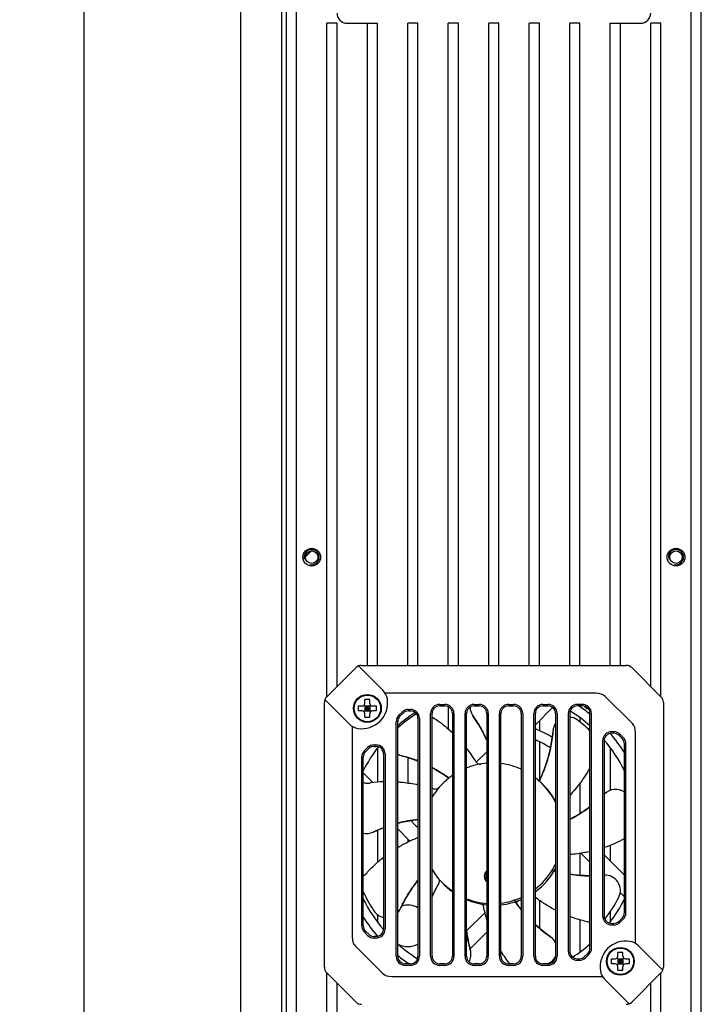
# Model space of a CAD drawing. Header units: millimetres. Extents: x 79 to 348, y 78 to 381.
# Tile 31 of 50: x 174 to 214, y 229 to 287. Entities that reach past the tile are written whole.
import ezdxf
from ezdxf.enums import TextEntityAlignment as Align

# ---------------------------------------------------------------- set-up
doc = ezdxf.new("R2010")
doc.units = ezdxf.units.MM
doc.header["$LTSCALE"] = 32.67
doc.layers.get('0').update_dxf_attribs({"linetype": 'CONTINUOUS'})
doc.layers.add('00_COMPONENTS', color=7, linetype='CONTINUOUS')
doc.layers.add('51__DRAFT_DIMS', color=7, linetype='CONTINUOUS')
doc.styles.get("Standard").update_dxf_attribs({"font": 'simfang.ttf'})
doc.dimstyles.new('DIMSTYLE_5', dxfattribs={"dimtxt": 3, "dimasz": 3, "dimexe": 2.5, "dimexo": 0.5, "dimgap": 0.75, "dimtad": 1, "dimdec": 1, "dimlfac": 3.333333, "dimdsep": 46, "dimtxsty": 'STANDARD', "dimblk": '_FILLED', "dimblk1": '_FILLED', "dimblk2": '_FILLED', "dimcen": 0.09, "dimclrt": 3, "dimazin": 2, "dimtp": 0.8, "dimtm": 0.8, "dimtfac": 1, "dimtdec": 1, "dimtofl": 0, "dimtmove": 0, "dimatfit": 3, "dimldrblk": '_FILLED', "dimfxl": 1, "dimtolj": 1, "dimarcsym": 0})

# ---------------------------------------------------------------- blocks, each defined once
blk = doc.blocks.new('_FILLED')
at = {"color": 0, "linetype": 'ByBlock'}
blk.add_solid([(0, 0), (-1, 0.167), (-1, -0.167)], dxfattribs=at)
blk = doc.blocks.new('*D7')
at = {"layer": '51__DRAFT_DIMS', "color": 4}
for p, q in [((188.722, 300.498), (175.009, 300.498)), ((177.509, 300.498), (177.509, 189.031)), ((177.509, 77.565), (177.509, 189.031)), ((188.722, 77.565), (175.009, 77.565))]:
    blk.add_line(p, q, dxfattribs=at)
at = {"layer": '51__DRAFT_DIMS', "color": 4, "xscale": 3, "yscale": 3, "zscale": 3}
for p, rotation in [((177.509, 300.498), 90), ((177.509, 77.565), 270)]:
    blk.add_blockref('_FILLED', p, dxfattribs=dict(at, rotation=rotation))
at = {"layer": '51__DRAFT_DIMS', "color": 3}
blk.add_text('743.1', height=3, rotation=90, dxfattribs=at).set_placement((176.759, 189.031), align=Align.CENTER)

msp = doc.modelspace()

# ---------------------------------------------------------------- linework, layer by layer
at = {"layer": '00_COMPONENTS', "color": 7}
for p, q in [((186.8219, 77.5648), (186.8219, 300.4978)), ((189.2219, 300.4978), (189.2219, 77.5648)), ((189.5219, 85.9648), (189.5219, 292.0978)), ((190.1219, 85.9648), (190.1219, 292.0978)), ((213.5219, 85.9648), (213.5219, 292.0978)), ((214.1219, 85.9648), (214.1219, 292.0978)), ((191.9219, 246.7513), (191.9219, 286.6978)), ((192.5219, 286.6978), (191.9219, 286.6978)), ((192.5219, 247.3513), (192.5219, 286.6978)), ((193.1219, 286.6978), (194.9219, 286.6978)), ((194.3219, 248.6113), (194.3219, 286.6978)), ((194.9219, 248.6113), (194.9219, 286.6978)), ((196.7219, 248.6113), (196.7219, 286.6978)), ((197.3219, 286.6978), (196.7219, 286.6978)), ((197.3219, 248.6113), (197.3219, 286.6978)), ((199.1219, 248.6113), (199.1219, 286.6978)), ((199.7219, 286.6978), (199.1219, 286.6978)), ((199.7219, 248.6113), (199.7219, 286.6978)), ((201.5219, 248.6113), (201.5219, 286.6978)), ((202.1219, 286.6978), (201.5219, 286.6978)), ((202.1219, 248.6113), (202.1219, 286.6978)), ((203.9219, 248.6113), (203.9219, 286.6978)), ((204.5219, 286.6978), (203.9219, 286.6978)), ((204.5219, 248.6113), (204.5219, 286.6978)), ((206.3219, 248.6113), (206.3219, 286.6978)), ((206.9219, 286.6978), (206.3219, 286.6978)), ((206.9219, 248.6113), (206.9219, 286.6978)), ((208.7219, 248.6113), (208.7219, 286.6978)), ((208.7219, 286.6978), (210.5219, 286.6978)), ((209.3219, 248.6113), (209.3219, 286.6978)), ((211.1219, 247.3513), (211.1219, 286.6978)), ((211.7219, 286.6978), (211.1219, 286.6978)), ((211.7219, 246.7513), (211.7219, 286.6978)), ((193.6501, 248.4795), (191.9037, 246.7331)), ((195.2533, 247.1222), (193.8316, 248.5439)), ((193.9683, 248.6113), (209.6755, 248.6113)), ((211.7401, 246.7331), (209.9937, 248.4795)), ((191.8393, 246.5516), (193.2609, 245.1299)), ((194.1719, 246.3613), (194.1719, 246.5814)), ((194.4719, 246.3613), (194.4719, 246.5814)), ((207.8768, 246.9613), (195.381, 246.9613)), ((210.0341, 245.1568), (208.4174, 246.7734)), ((191.7719, 230.7077), (191.7719, 246.4149)), ((193.8018, 246.2113), (194.0219, 246.2113)), ((194.0219, 245.9113), (193.8018, 245.9113)), ((194.128, 245.8673), (194.5158, 246.2552)), ((194.5158, 245.8673), (194.128, 246.2552)), ((194.1719, 246.2113), (194.1719, 245.9113)), ((194.1719, 246.2113), (194.4719, 246.2113)), ((194.1719, 246.0613), (194.4719, 246.0613)), ((194.1719, 245.9113), (194.4719, 245.9113)), ((194.3219, 245.9113), (194.3219, 246.2113)), ((194.4719, 246.2113), (194.4719, 245.9113)), ((194.6219, 246.2113), (194.842, 246.2113)), ((194.842, 245.9113), (194.6219, 245.9113)), ((196.7583, 246.0013), (196.8719, 246.0013)), ((196.7583, 245.9113), (196.8719, 245.9113)), ((198.6119, 246.3013), (198.9119, 246.3013)), ((198.6119, 246.2113), (198.9119, 246.2113)), ((199.1219, 246.1592), (199.1219, 244.8439)), ((200.6519, 246.3013), (200.9519, 246.3013)), ((200.6519, 246.2113), (200.9519, 246.2113)), ((202.6919, 246.3013), (202.9919, 246.3013)), ((202.6919, 246.2113), (202.9919, 246.2113)), ((205.3059, 246.1182), (204.2819, 245.0942)), ((204.7319, 246.3013), (205.0319, 246.3013)), ((204.7319, 246.2113), (205.0319, 246.2113)), ((207.0719, 246.3013), (206.7719, 246.3013)), ((207.0719, 246.2113), (206.7719, 246.2113)), ((211.8719, 246.4149), (211.8719, 230.7077)), ((194.1719, 245.5411), (194.1719, 245.7613)), ((194.4719, 245.5411), (194.4719, 245.7613)), ((196.0319, 231.3613), (196.0319, 245.2749)), ((196.1219, 231.3613), (196.1219, 245.2749)), ((196.1901, 245.6567), (196.3765, 245.8431)), ((196.2537, 245.5931), (196.4401, 245.7795)), ((196.7219, 245.5166), (196.7219, 245.3938)), ((197.3219, 245.4613), (197.3219, 231.3613)), ((197.4119, 245.4613), (197.4119, 231.3613)), ((198.0719, 231.3613), (198.0719, 245.7613)), ((198.1619, 231.3613), (198.1619, 245.7613)), ((199.3619, 245.7613), (199.3619, 231.3613)), ((199.4519, 245.7613), (199.4519, 231.3613)), ((200.1119, 231.3613), (200.1119, 245.7613)), ((200.2019, 231.3613), (200.2019, 245.7613)), ((201.4019, 245.7613), (201.4019, 231.3613)), ((201.4919, 245.7613), (201.4919, 231.3613)), ((202.1519, 231.3613), (202.1519, 245.7613)), ((202.2419, 231.3613), (202.2419, 245.7613)), ((203.4419, 245.7613), (203.4419, 231.3613)), ((203.5319, 245.7613), (203.5319, 231.3613)), ((204.1919, 231.3613), (204.1919, 245.7613)), ((204.2819, 231.3613), (204.2819, 245.7613)), ((204.5219, 245.3342), (204.5219, 244.7476)), ((205.4819, 245.7613), (205.4819, 231.3613)), ((205.5719, 245.7613), (205.5719, 231.3613)), ((206.2319, 245.7613), (206.2319, 231.6613)), ((206.3219, 245.7613), (206.3219, 231.6613)), ((206.9219, 245.5166), (206.9219, 245.257)), ((207.5219, 231.8477), (207.5219, 245.7613)), ((207.6119, 231.8477), (207.6119, 245.7613)), ((193.4219, 245.0021), (193.4219, 232.5064)), ((208.2719, 244.1413), (208.2719, 233.7613)), ((208.3619, 244.1413), (208.3619, 233.7613)), ((208.9255, 244.6813), (208.8119, 244.6813)), ((208.9255, 244.5913), (208.8119, 244.5913)), ((209.4301, 244.2731), (209.2437, 244.4595)), ((209.4937, 244.3367), (209.3073, 244.5231)), ((210.2219, 232.1204), (210.2219, 244.6161)), ((194.1501, 243.5567), (194.3365, 243.7431)), ((194.2137, 243.4931), (194.4001, 243.6795)), ((194.7183, 243.9013), (194.8319, 243.9013)), ((194.7183, 243.8113), (194.8319, 243.8113)), ((194.9219, 243.736), (194.9219, 241.6863)), ((204.5219, 244.0867), (204.5219, 241.7874)), ((208.7219, 243.736), (208.7219, 241.2082)), ((209.5619, 233.9477), (209.5619, 243.9549)), ((209.6519, 233.9477), (209.6519, 243.9549)), ((193.9919, 233.1677), (193.9919, 243.1749)), ((194.0819, 233.1677), (194.0819, 243.1749)), ((195.2819, 243.3613), (195.2819, 232.9813)), ((195.3719, 243.3613), (195.3719, 232.9813)), ((196.7219, 243.147), (196.7219, 241.6424)), ((200.7801, 242.8653), (201.4019, 243.487)), ((194.1121, 242.1981), (194.653, 241.6572)), ((199.1219, 241.9484), (199.1219, 241.9034)), ((199.1439, 241.9212), (199.1433, 241.9206)), ((199.1448, 241.932), (199.1457, 241.9316)), ((199.1462, 241.9297), (199.1456, 241.9315)), ((199.1462, 241.9297), (199.1463, 241.9294)), ((199.1463, 241.9294), (199.1466, 241.928)), ((199.1565, 241.9311), (199.1483, 241.9369)), ((199.1565, 241.9311), (199.1484, 241.937)), ((199.1512, 241.9308), (199.1565, 241.9311)), ((204.4999, 241.7711), (204.4968, 241.7739)), ((204.4968, 241.7739), (204.4969, 241.7738)), ((204.4968, 241.7739), (204.4969, 241.7738)), ((204.4968, 241.7739), (204.4969, 241.7738)), ((204.497, 241.7737), (204.4968, 241.7739)), ((204.498, 241.7729), (204.497, 241.7737)), ((204.4999, 241.7711), (204.5025, 241.7688)), ((204.5146, 241.758), (204.5207, 241.7708)), ((204.5146, 241.758), (204.5207, 241.7708)), ((204.5035, 241.7699), (204.5068, 241.7687)), ((204.509, 241.763), (204.5071, 241.7647)), ((204.5096, 241.7624), (204.509, 241.763)), ((204.5106, 241.7616), (204.5096, 241.7624)), ((204.5112, 241.7611), (204.5106, 241.7616)), ((204.5118, 241.7606), (204.5112, 241.7611)), ((204.5129, 241.7595), (204.5118, 241.7606)), ((204.5138, 241.7588), (204.5129, 241.7595)), ((204.5145, 241.7581), (204.5138, 241.7588)), ((204.5189, 241.7542), (204.5145, 241.7581)), ((206.9219, 241.6193), (206.9219, 239.8162)), ((208.3947, 240.9979), (208.3619, 240.9652)), ((196.8403, 238.1971), (196.1219, 238.9155)), ((196.8951, 239.4151), (197.2043, 239.1059)), ((194.9219, 238.8394), (194.9219, 236.9362)), ((196.7219, 238.3155), (196.7219, 238.1401)), ((208.7219, 237.9358), (208.7219, 237.007)), ((206.9219, 237.4578), (206.9219, 236.1581)), ((207.5219, 236.9342), (206.9884, 237.4678)), ((208.3619, 237.367), (209.5619, 236.167)), ((201.3539, 236.2926), (201.35, 235.9698)), ((201.4019, 236.292), (201.3539, 236.2926)), ((205.2746, 236.4513), (205.2882, 236.4476)), ((205.2746, 236.4513), (205.2882, 236.4475)), ((209.5317, 234.9244), (209.3171, 235.139)), ((203.0314, 234.6893), (203.0395, 234.6776)), ((203.0314, 234.6893), (203.0394, 234.6776)), ((203.2035, 234.5972), (203.1438, 234.5374)), ((204.5219, 234.6776), (204.5219, 233.0226)), ((194.9219, 233.8214), (194.9219, 233.3865)), ((200.2039, 232.8704), (201.2772, 233.9437)), ((208.7219, 233.9928), (208.7219, 233.3865)), ((209.2437, 233.4431), (209.4301, 233.6295)), ((206.9219, 233.5188), (206.9219, 231.606)), ((208.8119, 233.3113), (208.9255, 233.3113)), ((208.8119, 233.2213), (208.9255, 233.2213)), ((209.3073, 233.3794), (209.4937, 233.5658)), ((194.3365, 232.5994), (194.1501, 232.7858)), ((194.4001, 232.6631), (194.2137, 232.8495)), ((194.8319, 232.5313), (194.7183, 232.5313)), ((194.8319, 232.4413), (194.7183, 232.4413)), ((201.4019, 232.7955), (200.4085, 231.8022)), ((193.6097, 231.9658), (195.2264, 230.3491)), ((211.8045, 230.571), (210.3829, 231.9926)), ((207.2037, 231.3431), (207.3901, 231.5295)), ((207.2673, 231.2794), (207.4537, 231.4658)), ((209.1719, 231.3613), (209.1719, 231.5814)), ((209.4719, 231.3613), (209.4719, 231.5814)), ((196.8719, 230.9113), (196.5719, 230.9113)), ((196.8719, 230.8213), (196.5719, 230.8213)), ((198.9119, 230.9113), (198.6119, 230.9113)), ((198.9119, 230.8213), (198.6119, 230.8213)), ((200.9519, 230.9113), (200.6519, 230.9113)), ((200.9519, 230.8213), (200.6519, 230.8213)), ((202.9919, 230.9113), (202.6919, 230.9113)), ((202.9919, 230.8213), (202.6919, 230.8213)), ((205.0319, 230.9113), (204.7319, 230.9113)), ((205.0319, 230.8213), (204.7319, 230.8213)), ((206.7719, 231.2113), (206.8855, 231.2113)), ((206.7719, 231.1213), (206.8855, 231.1213)), ((208.8018, 231.2113), (209.0219, 231.2113)), ((209.0219, 230.9113), (208.8018, 230.9113)), ((209.128, 230.8673), (209.5158, 231.2552)), ((209.5158, 230.8673), (209.128, 231.2552)), ((209.1719, 231.2113), (209.1719, 230.9113)), ((209.1719, 231.2113), (209.4719, 231.2113)), ((209.1719, 231.0613), (209.4719, 231.0613)), ((209.1719, 230.9113), (209.4719, 230.9113)), ((209.1719, 230.5411), (209.1719, 230.7613)), ((209.3219, 230.9113), (209.3219, 231.2113)), ((209.4719, 231.2113), (209.4719, 230.9113)), ((209.4719, 230.5411), (209.4719, 230.7613)), ((209.6219, 231.2113), (209.842, 231.2113)), ((209.842, 230.9113), (209.6219, 230.9113)), ((193.6501, 228.6431), (191.9037, 230.3895)), ((191.9219, 146.5213), (191.9219, 230.3713)), ((195.767, 230.1613), (208.2628, 230.1613)), ((209.9937, 228.6431), (211.7401, 230.3895)), ((211.7219, 146.5213), (211.7219, 230.3713)), ((192.5219, 147.1213), (192.5219, 229.7713)), ((208.3905, 230.0003), (209.8122, 228.5787)), ((211.1219, 147.1213), (211.1219, 229.7713))]:
    msp.add_line(p, q, dxfattribs=at)
at = {"layer": '00_COMPONENTS', "color": 4}
for p, q in [((190.5126, 254.904), (191.1492, 255.5406)), ((212.1527, 255.2668), (212.3864, 255.5005)), ((194.2818, 246.8461), (194.3219, 246.8863)), ((193.4969, 246.0613), (193.537, 246.1014))]:
    msp.add_line(p, q, dxfattribs=at)
at = {"layer": '00_COMPONENTS', "color": 7}
for points in [[(200.5788, 245.6202), (200.6132, 245.5711), (200.6823, 245.4703), (200.7498, 245.3685), (200.8158, 245.2658), (200.8803, 245.1622), (200.9433, 245.0576), (201.0047, 244.9521), (201.0645, 244.8458), (201.1228, 244.7386), (201.1796, 244.6306), (201.2347, 244.5218), (201.2883, 244.4122), (201.3402, 244.3018), (201.3905, 244.1908), (201.4019, 244.1645)], [(205.3279, 244.7315), (205.3227, 244.6717), (205.3108, 244.5501), (205.2971, 244.4287), (205.2816, 244.3076), (205.2644, 244.1868), (205.2454, 244.0662), (205.2247, 243.9459), (205.2022, 243.826), (205.178, 243.7064), (205.152, 243.5872), (205.1243, 243.4684), (205.0949, 243.35), (205.0637, 243.2321), (205.0308, 243.1147), (204.9963, 242.9979), (204.96, 242.8816), (204.9221, 242.7659), (204.8825, 242.6509), (204.8413, 242.5366), (204.7984, 242.423), (204.7539, 242.3101), (204.7078, 242.1981), (204.6602, 242.0869), (204.6109, 241.9765), (204.5601, 241.867), (204.5152, 241.7734)], [(196.3695, 243.2484), (196.4274, 243.2329), (196.5451, 243.2001), (196.6623, 243.1655), (196.7789, 243.1292), (196.8949, 243.0913), (197.0103, 243.0517), (197.1252, 243.0104), (197.2394, 242.9674), (197.3219, 242.935)], [(198.1619, 242.5464), (198.2347, 242.5074), (198.3411, 242.4485), (198.4465, 242.388), (198.551, 242.3261), (198.6544, 242.2627), (198.7567, 242.1978), (198.858, 242.1316), (198.9581, 242.0639), (199.0571, 241.9949), (199.1448, 241.9319)], [(199.1466, 241.928), (199.1466, 241.9273), (199.1466, 241.9265), (199.1464, 241.9257), (199.1462, 241.9248), (199.1459, 241.924), (199.1455, 241.9233), (199.1451, 241.9225), (199.1445, 241.9218), (199.1439, 241.9212)], [(204.502, 241.7707), (204.5015, 241.7709), (204.5005, 241.7714), (204.4996, 241.7719), (204.4986, 241.7725), (204.498, 241.7729)], [(204.5152, 241.7734), (204.5152, 241.7734), (204.5151, 241.7733), (204.515, 241.7732), (204.5148, 241.773), (204.5146, 241.7727), (204.5143, 241.7725), (204.514, 241.7722), (204.5137, 241.7719), (204.5133, 241.7717), (204.5129, 241.7714), (204.5124, 241.7712), (204.5119, 241.7709), (204.5114, 241.7707), (204.5109, 241.7705), (204.5103, 241.7703), (204.5098, 241.7702), (204.5093, 241.7701), (204.5088, 241.77), (204.5083, 241.7699), (204.5078, 241.7699), (204.5073, 241.7699), (204.5068, 241.7699), (204.5063, 241.7699), (204.5058, 241.7699), (204.5054, 241.77), (204.5049, 241.77), (204.5045, 241.7701), (204.5041, 241.7702), (204.5037, 241.7702), (204.5034, 241.7703), (204.503, 241.7704), (204.5027, 241.7705), (204.5025, 241.7706), (204.5022, 241.7707), (204.502, 241.7707)], [(207.5219, 240.2326), (207.4268, 240.1613), (207.3282, 240.0895), (207.2285, 240.0192), (207.1279, 239.9504), (207.0263, 239.8831), (206.9238, 239.8173), (206.8204, 239.7531), (206.7161, 239.6905), (206.611, 239.6294), (206.5052, 239.5699), (206.3986, 239.5121), (206.3219, 239.4719)], [(196.1219, 239.2522), (196.2182, 239.2769), (196.3367, 239.3054), (196.4556, 239.3321), (196.5747, 239.3571), (196.6941, 239.3803), (196.8137, 239.4018), (196.9335, 239.4215), (197.0535, 239.4394), (197.1736, 239.4555), (197.2937, 239.4698), (197.3219, 239.4727)], [(194.6696, 238.7258), (194.7239, 238.7511), (194.8352, 238.8016), (194.9471, 238.8505), (195.0598, 238.8976), (195.173, 238.9431), (195.2819, 238.985)], [(205.4819, 236.4009), (205.3898, 236.4254), (205.2899, 236.4534)], [(207.5219, 236.1322), (207.4305, 236.1332), (207.3086, 236.1363), (207.1867, 236.1412), (207.0649, 236.1479), (206.9432, 236.1563), (206.8216, 236.1665), (206.7003, 236.1785), (206.5792, 236.1922), (206.4584, 236.2077), (206.3379, 236.225), (206.3219, 236.2275)], [(196.2744, 234.1686), (196.2997, 234.2229), (196.3525, 234.3331), (196.4069, 234.4425), (196.4629, 234.551), (196.5204, 234.6587), (196.5795, 234.7655), (196.6401, 234.8714), (196.7022, 234.9764), (196.7659, 235.0805), (196.8311, 235.1836), (196.8977, 235.2858), (196.9659, 235.387), (197.0355, 235.4871), (197.1065, 235.5862), (197.179, 235.6842), (197.2528, 235.781), (197.3219, 235.869)], [(203.4419, 234.1405), (203.3899, 234.206), (203.3159, 234.3019), (203.2434, 234.3988), (203.1724, 234.4966), (203.1043, 234.5935)], [(205.1998, 232.4982), (205.1507, 232.5326), (205.0513, 232.6037), (204.9531, 232.6763), (204.8559, 232.7502), (204.7598, 232.8255), (204.6649, 232.9023), (204.5711, 232.9803), (204.4785, 233.0598), (204.3871, 233.1406), (204.2968, 233.2227), (204.2819, 233.2366)], [(200.4331, 231.7091), (200.4176, 231.767), (200.3872, 231.8853), (200.3586, 232.0041), (200.3317, 232.1232), (200.3065, 232.2427), (200.2831, 232.3624), (200.2615, 232.4825), (200.2416, 232.6029), (200.2234, 232.7236), (200.2071, 232.8445), (200.2019, 232.8875)]]:
    msp.add_lwpolyline(points, dxfattribs=at)
for centre, radius in [((191.0219, 255.0313), 0.525), ((191.0219, 255.0313), 0.375), ((212.6219, 255.0313), 0.525), ((212.6219, 255.0313), 0.375), ((194.3219, 246.0613), 0.7875), ((209.3219, 231.0613), 0.7875)]:
    msp.add_circle(centre, radius, dxfattribs=at)
at = {"layer": '00_COMPONENTS', "color": 4}
for centre in [(194.3219, 246.0613), (209.3219, 231.0613)]:
    msp.add_circle(centre, 0.825, dxfattribs=at)
at = {"layer": '00_COMPONENTS', "color": 7}
for centre, radius, start, end in [((193.1219, 287.2978), 0.6, 180, 270), ((210.5219, 287.2978), 0.6, 270, 360), ((193.9683, 248.1613), 0.45, 90, 135), ((193.8528, 248.5651), 0.03, 105.957172, 225), ((209.6755, 248.1613), 0.45, 45, 90), ((194.6169, 246.4858), 0.9, 8.861347, 45), ((192.2219, 246.4149), 0.45, 135, 180), ((191.8181, 246.5303), 0.03, 45, 164.042828), ((193.9944, 246.3888), 1.53, 261.138653, 8.861347), ((194.3219, 243.0917), 3.493, 87.538764, 92.461236), ((211.4219, 246.4149), 0.45, 0, 45), ((194.0219, 246.3613), 0.15, 270, 360), ((194.0219, 245.7613), 0.15, 0, 90), ((194.6219, 246.3613), 0.15, 180, 270), ((194.6219, 245.7613), 0.15, 90, 180), ((196.7583, 245.4613), 0.54, 90, 135), ((196.7583, 245.4613), 0.45, 90, 135), ((196.8719, 245.4613), 0.54, 0, 90), ((196.8719, 245.4613), 0.45, 0, 90), ((198.6119, 245.7613), 0.54, 90, 180), ((198.6119, 245.7613), 0.45, 90, 180), ((198.9119, 245.7613), 0.54, 0, 90), ((198.9119, 245.7613), 0.45, 0, 90), ((200.6519, 245.7613), 0.54, 90, 180), ((200.6519, 245.7613), 0.45, 90, 180), ((201.314, 246.1401), 0.9, 179.801368, 215.2674), ((200.9519, 245.7613), 0.54, 0, 90), ((200.9519, 245.7613), 0.45, 0, 90), ((202.6919, 245.7613), 0.54, 90, 180), ((202.6919, 245.7613), 0.45, 90, 180), ((202.9919, 245.7613), 0.54, 0, 90), ((202.9919, 245.7613), 0.45, 0, 90), ((204.7319, 245.7613), 0.54, 90, 180), ((204.7319, 245.7613), 0.45, 90, 180), ((205.0319, 245.7613), 0.54, 0, 90), ((205.0319, 245.7613), 0.45, 0, 90), ((206.7719, 245.7613), 0.54, 90, 180), ((206.7719, 245.7613), 0.45, 90, 180), ((201.8219, 238.5613), 8.625, 48.632462, 58.367057), ((201.8219, 238.5613), 9.15, 51.467863, 56.72719), ((207.0719, 245.7613), 0.54, 0, 90), ((207.0719, 245.7613), 0.45, 0, 90), ((204.597, 243.1974), 3.9559, 47.091333, 49.376493), ((207.3924, 246.2047), 0.15, 227.091434, 277.476841), ((194.3219, 249.0309), 3.493, 267.538764, 272.461236), ((196.5719, 245.2749), 0.54, 135, 180), ((201.8219, 238.5613), 8.625, 122.77672, 131.367538), ((201.7324, 238.6518), 8.4, 122.452552, 131.906937), ((196.5719, 245.2749), 0.45, 135, 180), ((193.7207, 240.7704), 8.4001, 23.874313, 35.266418), ((206.2253, 244.6572), 0.9, 53.198152, 83.837351), ((201.7324, 238.6518), 8.4, 46.431607, 53.198152), ((193.8973, 245.7663), 0.9, 225, 261.138653), ((201.8219, 238.5613), 6.75, 59.106846, 68.626283), ((206.2253, 244.6572), 0.9, 145.69178, 175.2674), ((201.8219, 238.5613), 6.15, 56.909897, 66.42152), ((208.8119, 244.1413), 0.54, 90, 180), ((208.8119, 244.1413), 0.45, 90, 180), ((201.8219, 238.5613), 8.625, 26.182004, 40.668155), ((201.8219, 238.5613), 9.15, 32.22952, 41.13407), ((208.9255, 244.1413), 0.54, 45, 90), ((208.9255, 244.1413), 0.45, 45, 90), ((209.1119, 243.9549), 0.45, 0, 45), ((209.1119, 243.9549), 0.54, 0, 45), ((194.5319, 243.1749), 0.54, 135, 180), ((201.8219, 238.5613), 8.625, 142.669629, 153.817996), ((194.7183, 243.3613), 0.54, 90, 135), ((194.7183, 243.3613), 0.45, 90, 135), ((194.8319, 243.3613), 0.54, 0, 90), ((194.8319, 243.3613), 0.45, 0, 90), ((193.404, 238.4102), 8.6164, 31.241711, 37.912243), ((194.5319, 243.1749), 0.45, 135, 180), ((196.5985, 244.1192), 0.9, 238.023514, 255.2674), ((194.2328, 235.1233), 8.4018, 68.427326, 75.265858), ((194.2182, 242.3042), 0.15, 154.645263, 155.337478), ((194.2328, 235.1242), 8.401, 54.188828, 62.114926), ((201.7324, 238.6518), 4.17, 94.546407, 111.533312), ((201.7324, 238.6518), 4.17, 65.794767, 82.982995), ((194.2182, 242.3042), 0.15, 204.65961, 225), ((201.7324, 238.6518), 4.17, 128.150317, 148.901319), ((201.7324, 238.6518), 4.17, 127.5439, 128.150317), ((201.7324, 238.6518), 4.17, 124.644231, 127.5439), ((201.7324, 238.6518), 4.17, 48.476502, 52.309582), ((201.7324, 238.6518), 4.17, 47.542217, 48.476502), ((204.5096, 241.7881), 0.0191, 228.473699, 228.971929), ((204.5093, 241.7878), 0.0188, 228.964829, 232.831221), ((195.6257, 233.9317), 7.7864, 92.53096, 98.238732), ((195.4256, 232.8547), 8.8878, 71.275586, 72.068679), ((201.7324, 238.6518), 4.17, 45.897038, 47.542217), ((201.7324, 238.6518), 4.17, 45.835068, 45.897038), ((201.7463, 238.666), 4.1501, 45.117079, 45.864787), ((201.7324, 238.6518), 4.17, 25.950183, 45.835068), ((201.8219, 238.5613), 4.17, 28.631186, 45.487092), ((209.0343, 240.3642), 0.9, 54.113111, 135.2674), ((202.4311, 246.9061), 8.3951, 314.948849, 315.267465), ((198.2546, 231.1305), 8.3993, 96.375847, 104.709822), ((198.2547, 231.1299), 8.3998, 110.726789, 115.266402), ((197.4164, 239.3181), 0.3, 225, 251.631669), ((194.2852, 239.5401), 0.9, 256.942951, 295.2674), ((210.0314, 237.4023), 1.0373, 116.915079, 118.242037), ((201.8219, 238.5613), 4.17, 306.15284, 331.368789), ((201.7324, 238.6518), 4.17, 328.263205, 334.05167), ((201.7324, 238.6518), 4.17, 211.099105, 235.354771), ((201.7018, 236.102), 0.45, 131.806405, 228.193714), ((201.7324, 238.6518), 4.17, 307.691303, 328.259899), ((201.7324, 238.6518), 4.17, 328.259899, 328.263205), ((207.573, 244.5307), 8.3999, 254.216697, 255.584926), ((207.5731, 244.5319), 8.4012, 261.434541, 269.65053), ((208.4267, 235.27), 0.9, 333.198152, 94.13133), ((203.9035, 230.6542), 8.4001, 141.585385, 155.266566), ((206.1309, 231.5473), 8.6445, 151.246587, 157.20087), ((201.8219, 238.5613), 4.17, 223.782124, 233.847143), ((201.7324, 238.6518), 8.4, 204.386545, 213.198152), ((201.7324, 238.6518), 4.17, 248.46647, 265.453446), ((201.7324, 238.6518), 4.17, 277.017773, 294.20221), ((201.7324, 238.6518), 8.4, 322.662881, 333.198152), ((209.4256, 234.8184), 0.15, 24.657384, 45), ((201.8219, 238.5613), 8.625, 206.182004, 220.668155), ((196.7219, 233.1613), 1.23, 60.80332, 107.436606), ((201.8219, 238.5613), 4.17, 247.138717, 264.219393), ((201.0651, 234.1558), 0.3, 74.148193, 78.263211), ((209.6769, 236.0386), 8.653, 191.248362, 196.996137), ((201.8219, 238.5613), 4.17, 275.780606, 292.861294), ((209.9871, 239.4023), 8.402, 214.216841, 218.82982), ((203.4157, 234.3851), 0.3, 112.98123, 135), ((201.8219, 238.5613), 8.625, 322.669629, 333.817996), ((209.4256, 234.8184), 0.15, 334.553376, 335.341031), ((201.8219, 238.5613), 9.15, 212.229519, 221.13407), ((195.4566, 234.5453), 0.9, 213.198152, 258.808837), ((195.4566, 234.5453), 0.9, 317.668927, 335.2674), ((201.0651, 234.1558), 0.3, 315, 315.888814), ((208.8119, 233.7613), 0.54, 180, 270), ((208.8119, 233.7613), 0.45, 180, 270), ((209.1119, 233.9477), 0.45, 315, 360), ((209.1119, 233.9477), 0.54, 315, 360), ((194.5319, 233.1677), 0.54, 180, 225), ((194.5319, 233.1677), 0.45, 180, 225), ((209.9862, 239.4019), 8.4011, 227.233651, 235.266111), ((207.2867, 232.3601), 1.0373, 76.894914, 78.242012), ((208.9255, 233.7613), 0.45, 270, 315), ((208.9255, 233.7613), 0.54, 270, 315), ((194.7183, 232.9813), 0.54, 225, 270), ((194.7183, 232.9813), 0.45, 225, 270), ((194.8319, 232.9813), 0.54, 270, 360), ((194.8319, 232.9813), 0.45, 270, 360), ((208.5373, 233.921), 8.401, 187.15661, 195.266144), ((204.6868, 231.7582), 0.9, 27.935505, 55.2674), ((201.8219, 238.5613), 8.625, 228.632462, 238.367057), ((196.7219, 233.1613), 1.23, 240.957155, 299.19668), ((201.8219, 238.5613), 8.625, 302.77672, 311.367538), ((207.0719, 231.8477), 0.45, 315, 360), ((207.0719, 231.8477), 0.54, 315, 360), ((209.6494, 230.7338), 1.53, 81.138653, 188.861347), ((209.7465, 231.3562), 0.9, 45, 81.138653), ((196.5719, 231.3613), 0.54, 180, 270), ((201.8219, 238.5613), 9.15, 231.467863, 236.72719), ((196.5719, 231.3613), 0.45, 180, 270), ((196.8719, 231.3613), 0.54, 270, 360), ((196.8719, 231.3613), 0.45, 270, 360), ((198.6119, 231.3613), 0.54, 180, 270), ((198.6119, 231.3613), 0.45, 180, 270), ((198.9119, 231.3613), 0.54, 270, 360), ((198.9119, 231.3613), 0.45, 270, 360), ((200.6519, 231.3613), 0.54, 180, 270), ((200.6519, 231.3613), 0.45, 180, 270), ((199.5645, 231.472), 0.9, 330.538503, 15.2674), ((200.9519, 231.3613), 0.54, 270, 360), ((200.9519, 231.3613), 0.45, 270, 360), ((202.6919, 231.3613), 0.54, 180, 270), ((208.8737, 235.7235), 7.7867, 211.605104, 218.170608), ((202.6919, 231.3613), 0.45, 180, 270), ((202.9919, 231.3613), 0.54, 270, 360), ((202.9919, 231.3613), 0.45, 270, 360), ((204.7319, 231.3613), 0.54, 180, 270), ((204.7319, 231.3613), 0.45, 180, 270), ((205.0319, 231.3613), 0.54, 270, 360), ((205.0319, 231.3613), 0.45, 270, 360), ((204.6868, 231.7582), 0.9, 293.198152, 331.965759), ((206.7719, 231.6613), 0.54, 180, 270), ((206.7719, 231.6613), 0.45, 180, 270), ((206.8855, 231.6613), 0.45, 270, 315), ((206.8855, 231.6613), 0.54, 270, 315), ((209.0219, 231.3613), 0.15, 270, 360), ((209.3219, 228.0917), 3.493, 87.538764, 92.461236), ((209.6219, 231.3613), 0.15, 180, 270), ((192.2219, 230.7077), 0.45, 180, 225), ((201.7324, 238.6518), 8.4, 292.85475, 293.198152), ((209.0219, 230.7613), 0.15, 0, 90), ((209.6219, 230.7613), 0.15, 90, 180), ((211.4219, 230.7077), 0.45, 315, 360), ((209.0269, 230.6367), 0.9, 188.861347, 225), ((209.3219, 234.0309), 3.493, 267.538764, 272.461236), ((211.8257, 230.5922), 0.03, 225, 344.042828), ((193.9683, 228.9613), 0.45, 225, 270), ((209.6755, 228.9613), 0.45, 270, 315), ((209.791, 228.5575), 0.03, 285.957172, 45)]:
    msp.add_arc(centre, radius, start, end, dxfattribs=at)
at = {"layer": '00_COMPONENTS', "color": 4}
for centre in [(191.0219, 255.0313), (212.6219, 255.0313)]:
    msp.add_arc(centre, 0.45, 255, 195, dxfattribs=at)
at = {"layer": '00_COMPONENTS', "color": 7}
for centre, major_axis, start_param, end_param in [((205.5165, 243.8726), (-2.9009, -2.9009), 3.1415927, 3.4921288), ((207.1332, 242.2559), (2.9009, 2.9009), -0.3505362, 0), ((196.5106, 234.8666), (-2.9009, -2.9009), -0.3505362, 0), ((198.1272, 233.25), (2.9009, 2.9009), 3.1415927, 3.4921288)]:
    msp.add_ellipse(centre, major_axis=major_axis, ratio=0.3656362, start_param=start_param, end_param=end_param, dxfattribs=at)
for points in [[(193.799, 246.0613), (193.799, 246.1113), (193.7996, 246.1613), (193.8018, 246.2113)], [(193.8018, 245.9113), (193.7996, 245.9612), (193.799, 246.0113), (193.799, 246.0613)], [(194.842, 246.2113), (194.8442, 246.1613), (194.8448, 246.1113), (194.8448, 246.0613)], [(194.8448, 246.0613), (194.8448, 246.0113), (194.8442, 245.9612), (194.842, 245.9113)], [(199.1429, 241.9349), (199.1431, 241.9338), (199.1438, 241.9326), (199.1448, 241.932)], [(204.5068, 241.7687), (204.5081, 241.7683), (204.5094, 241.7678), (204.5106, 241.767)], [(201.35, 235.9698), (201.3746, 235.969), (201.3895, 235.9733), (201.4019, 235.9835)], [(208.799, 231.0613), (208.799, 231.1113), (208.7996, 231.1613), (208.8018, 231.2113)], [(208.8018, 230.9113), (208.7996, 230.9612), (208.799, 231.0113), (208.799, 231.0613)], [(209.842, 231.2113), (209.8442, 231.1613), (209.8448, 231.1113), (209.8448, 231.0613)], [(209.8448, 231.0613), (209.8448, 231.0113), (209.8442, 230.9612), (209.842, 230.9113)]]:
    msp.add_open_spline(points, degree=3, dxfattribs=at)
for points, knots in [([(198.1619, 245.555), (198.2691, 245.4878), (198.533, 245.3128), (198.9376, 245.0077), (199.2236, 244.7573), (199.3619, 244.6272)], [0, 0, 0, 0, 0.2500217, 0.6250096, 1, 1, 1, 1]), ([(204.5207, 241.7708), (204.7429, 242.2307), (205.1059, 243.1985), (205.2858, 244.2167), (205.3284, 244.7314)], [0, 0, 0, 0, 0.4972007, 1, 1, 1, 1]), ([(200.7709, 242.8791), (200.7843, 242.8571), (200.8196, 242.818), (200.8873, 242.7788), (200.9629, 242.7589), (201.0153, 242.7598), (201.0407, 242.764)], [0, 0, 0, 0, 0.2497062, 0.4997596, 0.7499166, 1, 1, 1, 1]), ([(207.5219, 242.5502), (207.3582, 242.2522), (206.9915, 241.677), (206.555, 241.153), (206.3219, 240.9054)], [0, 0, 0, 0, 0.4999849, 1, 1, 1, 1]), ([(199.1457, 241.9316), (199.146, 241.9314), (199.1478, 241.9309), (199.1497, 241.9308), (199.1512, 241.9308)], [0, 0, 0, 0, 0.2148867, 1, 1, 1, 1]), ([(199.1503, 241.9268), (199.1499, 241.9266), (199.149, 241.9263), (199.1476, 241.9268), (199.1468, 241.9282), (199.1464, 241.9292), (199.1462, 241.9297)], [0, 0, 0, 0, 0.2478902, 0.4477483, 0.6878204, 1, 1, 1, 1]), ([(199.1565, 241.9311), (199.1554, 241.9302), (199.1534, 241.9286), (199.1513, 241.9272), (199.1503, 241.9268)], [0, 0, 0, 0, 0.5762918, 1, 1, 1, 1]), ([(199.1821, 241.9725), (199.1792, 241.9687), (199.1738, 241.9613), (199.1662, 241.9506), (199.1604, 241.9406), (199.1577, 241.9341), (199.1565, 241.9311)], [0, 0, 0, 0, 0.2913792, 0.5667841, 0.8035615, 1, 1, 1, 1]), ([(199.1821, 241.9725), (199.1833, 241.971), (199.1857, 241.9679), (199.1884, 241.964), (199.1902, 241.9612), (199.191, 241.9597), (199.1914, 241.9588), (199.1915, 241.9582), (199.1914, 241.9582)], [0, 0, 0, 0, 0.3416285, 0.6847731, 0.8203753, 0.9188794, 0.9763554, 1, 1, 1, 1]), ([(204.498, 241.7729), (204.4992, 241.7719), (204.5011, 241.7709), (204.503, 241.7701), (204.5035, 241.7699)], [0, 0, 0, 0, 0.7395122, 1, 1, 1, 1]), ([(194.0819, 241.6671), (194.1511, 241.6474), (194.2938, 241.6214), (194.4388, 241.6275), (194.51, 241.6378)], [0, 0, 0, 0, 0.5000255, 1, 1, 1, 1]), ([(196.1219, 241.7027), (196.2227, 241.6964), (196.6255, 241.6636), (197.0257, 241.6002), (197.3219, 241.5366)], [0, 0, 0, 0, 0.2500836, 1, 1, 1, 1]), ([(198.5592, 241.3573), (198.5425, 241.3377), (198.5029, 241.3034), (198.4323, 241.27), (198.3553, 241.2566), (198.3031, 241.2638), (198.2788, 241.272)], [0, 0, 0, 0, 0.2500625, 0.5002198, 0.7502833, 1, 1, 1, 1]), ([(204.5106, 241.767), (204.5112, 241.7666), (204.5137, 241.7643), (204.5143, 241.7607), (204.5146, 241.758)], [0, 0, 0, 0, 0.2074345, 1, 1, 1, 1]), ([(204.5146, 241.758), (204.5178, 241.7574), (204.5244, 241.7546), (204.5316, 241.7462), (204.5385, 241.7371), (204.544, 241.7315), (204.5469, 241.7288)], [0, 0, 0, 0, 0.2212147, 0.4701445, 0.7336716, 1, 1, 1, 1]), ([(206.322, 239.4669), (206.4267, 239.5217), (206.8424, 239.7505), (207.2387, 240.0146), (207.522, 240.2307)], [0, 0, 0, 0, 0.2491782, 1, 1, 1, 1]), ([(197.2184, 239.0673), (197.2256, 239.0621), (197.2576, 239.0408), (197.2934, 239.0252), (197.3219, 239.0169)], [0, 0, 0, 0, 0.2294694, 1, 1, 1, 1]), ([(196.1219, 237.8141), (196.3135, 237.9287), (196.7062, 238.1423), (197.1146, 238.3241), (197.3218, 238.4072)], [0, 0, 0, 0, 0.4999908, 1, 1, 1, 1]), ([(209.5406, 238.3161), (209.3517, 238.2147), (208.9654, 238.0273), (208.5649, 237.8725), (208.3619, 237.8034)], [0, 0, 0, 0, 0.4999975, 1, 1, 1, 1]), ([(194.2803, 236.2967), (194.4329, 236.4676), (194.7535, 236.7962), (195.1017, 237.0951), (195.2819, 237.2367)], [0, 0, 0, 0, 0.4999973, 1, 1, 1, 1]), ([(207.5219, 237.5679), (207.4232, 237.546), (207.0267, 237.4655), (206.6244, 237.4144), (206.3219, 237.3922)], [0, 0, 0, 0, 0.2500792, 1, 1, 1, 1]), ([(194.0819, 236.125), (194.1186, 236.1491), (194.1887, 236.2021), (194.2512, 236.264), (194.2803, 236.2967)], [0, 0, 0, 0, 0.4999902, 1, 1, 1, 1]), ([(198.5171, 235.9966), (198.5335, 235.9767), (198.5603, 235.9318), (198.581, 235.8565), (198.5808, 235.7783), (198.5646, 235.7282), (198.5523, 235.7056)], [0, 0, 0, 0, 0.2500625, 0.5002198, 0.7502833, 1, 1, 1, 1]), ([(205.2746, 236.4513), (205.2745, 236.4481), (205.2729, 236.441), (205.2659, 236.4325), (205.2581, 236.4241), (205.2535, 236.4178), (205.2514, 236.4144)], [0, 0, 0, 0, 0.2212147, 0.4701445, 0.7336716, 1, 1, 1, 1]), ([(205.4819, 234.0943), (205.2716, 234.2032), (204.8603, 234.4395), (204.4707, 234.7098), (204.2818, 234.8526)], [0, 0, 0, 0, 0.4999908, 1, 1, 1, 1]), ([(201.1453, 234.4467), (201.1562, 234.4326), (201.1751, 234.4022), (201.1866, 234.3682), (201.1901, 234.3507)], [0, 0, 0, 0, 0.5001425, 1, 1, 1, 1]), ([(203.043, 234.6894), (203.0423, 234.6889), (203.0408, 234.6879), (203.0367, 234.6872), (203.0335, 234.6884), (203.0314, 234.6893)], [0, 0, 0, 0, 0.2116185, 0.4322692, 1, 1, 1, 1]), ([(207.4981, 233.3757), (207.398, 233.3965), (206.9996, 233.4876), (206.6084, 233.6103), (206.3219, 233.7189)], [0, 0, 0, 0, 0.250095, 1, 1, 1, 1])]:
    msp.add_open_spline(points, degree=3, knots=knots, dxfattribs=at)

# ---------------------------------------------------------------- dimensions: what is measured, and where the dimension line sits
at = {"layer": '51__DRAFT_DIMS', "color": 4}
dim = msp.add_linear_dim(base=(177.5092, 77.5648), p1=(189.2219, 300.4978), p2=(189.2219, 77.5648), angle=270, dimstyle='DIMSTYLE_5', dxfattribs=at)
dim.commit()
dim.dimension.update_dxf_attribs({"geometry": '*D7', "text_midpoint": (177.5092, 188.9024), "dimtype": 160})

doc.saveas('drawing.dxf')
